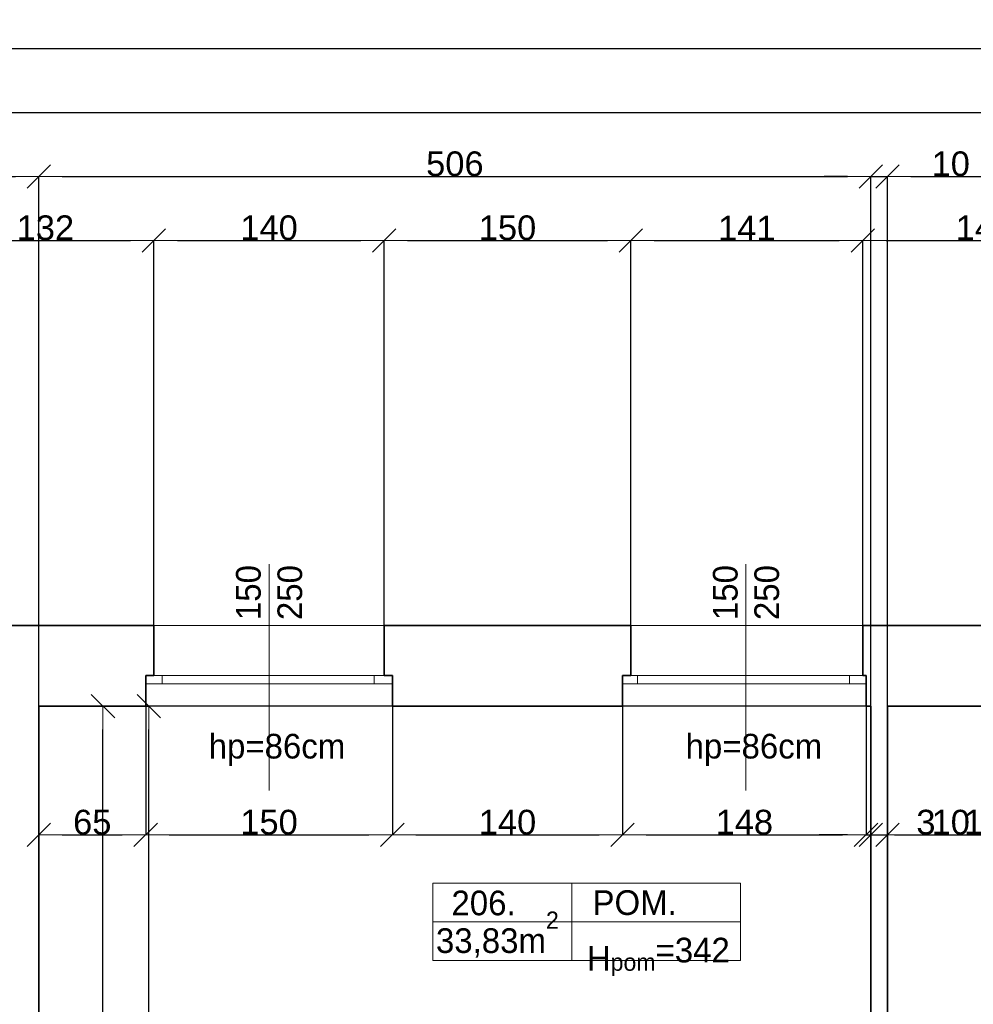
# Model space of a CAD drawing. Header units: metres. Extents: x 7506757 to 756746378, y 5735207 to 582114514.
# Tile 250 of 256: x 7691158 to 7696957, y 5904683 to 5910670. Entities that reach past the tile are written whole.
import ezdxf

# ---------------------------------------------------------------- set-up
doc = ezdxf.new("R2010")
doc.units = ezdxf.units.M
doc.header["$MEASUREMENT"] = 0
doc.header["$PDMODE"] = 2
doc.layers.get('0').update_dxf_attribs({"color": 250, "linetype": 'CONTINUOUS', "lineweight": 100, "plot": 0})
doc.layers.get('Defpoints').update_dxf_attribs({"linetype": 'CONTINUOUS'})
for name, color, linetype, lineweight in [('2D - Ogolne46', 7, 'CONTINUOUS', 18), ('M_OCIANA6', 5, 'CONTINUOUS', 35), ('M_OPISY141', 7, 'CONTINUOUS', 0), ('m_umeblowanie1', 7, 'CONTINUOUS', 13), ('opis1', 7, 'CONTINUOUS', 13)]:
    doc.layers.add(name, color=color, linetype=linetype, lineweight=lineweight)
doc.layers.add('PWYMIAR', color=7, linetype='CONTINUOUS')
doc.styles.add('GENERATED_STYLE_1', font='arial.ttf')
doc.styles.add('GENERATED_STYLE_2', font='txt')
doc.dimstyles.new('GENERATED_STYLE__2', dxfattribs={"dimtxt": 150, "dimasz": 142.5, "dimexe": 0.18, "dimexo": 0, "dimgap": 0.09, "dimtad": 1, "dimtih": 1, "dimtoh": 1, "dimdec": 0, "dimlfac": 0.1, "dimzin": 0, "dimdsep": 46, "dimtxsty": 'GENERATED_STYLE_1', "dimblk": 'ARROWHEAD_6', "dimblk1": 'ARROWHEAD_6', "dimblk2": 'ARROWHEAD_6', "dimcen": 0.09, "dimclrd": 251, "dimclre": 251, "dimclrt": 7, "dimazin": 0, "dimtfac": 1, "dimtdec": 4, "dimtmove": 0, "dimatfit": 3, "dimfxl": 0, "dimtolj": 1, "dimtzin": 0, "dimarcsym": 0})
doc.dimstyles.new('GENERATED_STYLE__3', dxfattribs={"dimtxt": 150, "dimasz": 142.5, "dimexe": 0.18, "dimexo": 0, "dimgap": 0.09, "dimtad": 1, "dimdec": 0, "dimlfac": 0.1, "dimzin": 0, "dimdsep": 46, "dimtxsty": 'GENERATED_STYLE_1', "dimblk": 'ARROWHEAD_6', "dimblk1": 'ARROWHEAD_6', "dimblk2": 'ARROWHEAD_6', "dimcen": 0.09, "dimclrd": 251, "dimclre": 251, "dimclrt": 7, "dimazin": 0, "dimtfac": 1, "dimtdec": 4, "dimtmove": 2, "dimatfit": 3, "dimfxl": 0, "dimtolj": 1, "dimtzin": 0, "dimarcsym": 0})

# ---------------------------------------------------------------- blocks, each defined once
blk = doc.blocks.new('ARROWHEAD_6')
at = {"color": 0, "linetype": 'Continuous', "lineweight": 0}
for p, q in [((-0.5, -0.5), (0.5, 0.5)), ((0, 0), (-1, 0))]:
    blk.add_line(p, q, dxfattribs=at)
blk = doc.blocks.new('*D6609')
at = {"layer": 'Defpoints', "color": 0, "linetype": 'Continuous', "transparency": 16777216}
for p in [(7691664.9, 5906495.6), (7696334.6, 5906495.6), (7694734.6, 5901245.6)]:
    blk.add_point(p, dxfattribs=at)
at = {"layer": 'PWYMIAR', "color": 251, "linetype": 'Continuous', "lineweight": -2, "transparency": 16777216}
for p, q in [((7696334.6, 5906495.6), (7691664.7, 5906495.6)), ((7691664.9, 5901388.1), (7691664.9, 5906353.1)), ((7694734.6, 5901245.6), (7691664.7, 5901245.6))]:
    blk.add_line(p, q, dxfattribs=at)
at = {"layer": 'PWYMIAR', "color": 251, "linetype": 'Continuous', "lineweight": -2, "transparency": 16777216, "xscale": 142.5, "yscale": 142.5, "zscale": 142.5}
for p, rotation in [((7691664.9, 5906495.6), 90), ((7691664.9, 5901245.6), 270)]:
    blk.add_blockref('ARROWHEAD_6', p, dxfattribs=dict(at, rotation=rotation))
at = {"layer": 'PWYMIAR', "color": 7, "linetype": 'Continuous', "lineweight": 13, "transparency": 16777216, "insert": (7691588.2, 5903870.6), "char_height": 150, "attachment_point": 5, "rotation": 90, "style": 'GENERATED_STYLE_1'}
blk.add_mtext('\\A1;525', dxfattribs=at)
blk = doc.blocks.new('*D6610')
at = {"layer": 'Defpoints', "color": 0, "linetype": 'Continuous', "transparency": 16777216}
for p in [(7691274.6, 5906495.6), (7691943.7, 5906495.6), (7691274.6, 5899145.6)]:
    blk.add_point(p, dxfattribs=at)
at = {"layer": 'PWYMIAR', "color": 251, "linetype": 'Continuous', "lineweight": -2, "transparency": 16777216}
for p, q in [((7691274.6, 5906495.6), (7691943.9, 5906495.6)), ((7691943.7, 5899288.1), (7691943.7, 5906353.1)), ((7691274.6, 5899145.6), (7691943.9, 5899145.6))]:
    blk.add_line(p, q, dxfattribs=at)
at = {"layer": 'PWYMIAR', "color": 251, "linetype": 'Continuous', "lineweight": -2, "transparency": 16777216, "xscale": 142.5, "yscale": 142.5, "zscale": 142.5}
for p, rotation in [((7691943.7, 5906495.6), 90), ((7691943.7, 5899145.6), 270)]:
    blk.add_blockref('ARROWHEAD_6', p, dxfattribs=dict(at, rotation=rotation))
at = {"layer": 'PWYMIAR', "color": 7, "linetype": 'Continuous', "lineweight": 13, "transparency": 16777216, "insert": (7691867, 5902820.6), "char_height": 150, "attachment_point": 5, "rotation": 90, "style": 'GENERATED_STYLE_1'}
blk.add_mtext('\\A1;735', dxfattribs=at)
blk = doc.blocks.new('*D6611')
at = {"layer": 'Defpoints', "color": 0, "linetype": 'Continuous', "transparency": 16777216}
for p in [(7691274.6, 5906495.6), (7691924.6, 5906495.6), (7691924.6, 5905712.9)]:
    blk.add_point(p, dxfattribs=at)
at = {"layer": 'PWYMIAR', "color": 251, "linetype": 'Continuous', "lineweight": -2, "transparency": 16777216}
for p, q in [((7691274.6, 5906495.6), (7691274.6, 5905712.8)), ((7691924.6, 5906495.6), (7691924.6, 5905712.8)), ((7691417.1, 5905712.9), (7691782.1, 5905712.9))]:
    blk.add_line(p, q, dxfattribs=at)
at = {"layer": 'PWYMIAR', "color": 251, "linetype": 'Continuous', "lineweight": -2, "transparency": 16777216, "xscale": 142.5, "yscale": 142.5, "zscale": 142.5, "rotation": 180}
blk.add_blockref('ARROWHEAD_6', (7691274.6, 5905712.9), dxfattribs=at)
at = {"layer": 'PWYMIAR', "color": 251, "linetype": 'Continuous', "lineweight": -2, "transparency": 16777216, "xscale": 142.5, "yscale": 142.5, "zscale": 142.5}
blk.add_blockref('ARROWHEAD_6', (7691924.6, 5905712.9), dxfattribs=at)
at = {"layer": 'PWYMIAR', "color": 7, "linetype": 'Continuous', "lineweight": 13, "transparency": 16777216, "insert": (7691599.6, 5905789.6), "char_height": 150, "attachment_point": 5, "style": 'GENERATED_STYLE_1'}
blk.add_mtext('\\A1;65', dxfattribs=at)
blk = doc.blocks.new('*D6612')
at = {"layer": 'Defpoints', "color": 0, "linetype": 'Continuous', "transparency": 16777216}
for p in [(7691924.6, 5906495.6), (7693424.6, 5906495.6), (7693424.6, 5905712.9)]:
    blk.add_point(p, dxfattribs=at)
at = {"layer": 'PWYMIAR', "color": 251, "linetype": 'Continuous', "lineweight": -2, "transparency": 16777216}
for p, q in [((7691924.6, 5906495.6), (7691924.6, 5905712.8)), ((7693424.6, 5906495.6), (7693424.6, 5905712.8)), ((7692067.1, 5905712.9), (7693282.1, 5905712.9))]:
    blk.add_line(p, q, dxfattribs=at)
at = {"layer": 'PWYMIAR', "color": 251, "linetype": 'Continuous', "lineweight": -2, "transparency": 16777216, "xscale": 142.5, "yscale": 142.5, "zscale": 142.5, "rotation": 180}
blk.add_blockref('ARROWHEAD_6', (7691924.6, 5905712.9), dxfattribs=at)
at = {"layer": 'PWYMIAR', "color": 251, "linetype": 'Continuous', "lineweight": -2, "transparency": 16777216, "xscale": 142.5, "yscale": 142.5, "zscale": 142.5}
blk.add_blockref('ARROWHEAD_6', (7693424.6, 5905712.9), dxfattribs=at)
at = {"layer": 'PWYMIAR', "color": 7, "linetype": 'Continuous', "lineweight": 13, "transparency": 16777216, "insert": (7692674.6, 5905789.6), "char_height": 150, "attachment_point": 5, "style": 'GENERATED_STYLE_1'}
blk.add_mtext('\\A1;150', dxfattribs=at)
blk = doc.blocks.new('*D6613')
at = {"layer": 'Defpoints', "color": 0, "linetype": 'Continuous', "transparency": 16777216}
for p in [(7693424.6, 5906495.6), (7694824.6, 5906495.6), (7694824.6, 5905712.9)]:
    blk.add_point(p, dxfattribs=at)
at = {"layer": 'PWYMIAR', "color": 251, "linetype": 'Continuous', "lineweight": -2, "transparency": 16777216}
for p, q in [((7693424.6, 5906495.6), (7693424.6, 5905712.8)), ((7694824.6, 5906495.6), (7694824.6, 5905712.8)), ((7693567.1, 5905712.9), (7694682.1, 5905712.9))]:
    blk.add_line(p, q, dxfattribs=at)
at = {"layer": 'PWYMIAR', "color": 251, "linetype": 'Continuous', "lineweight": -2, "transparency": 16777216, "xscale": 142.5, "yscale": 142.5, "zscale": 142.5, "rotation": 180}
blk.add_blockref('ARROWHEAD_6', (7693424.6, 5905712.9), dxfattribs=at)
at = {"layer": 'PWYMIAR', "color": 251, "linetype": 'Continuous', "lineweight": -2, "transparency": 16777216, "xscale": 142.5, "yscale": 142.5, "zscale": 142.5}
blk.add_blockref('ARROWHEAD_6', (7694824.6, 5905712.9), dxfattribs=at)
at = {"layer": 'PWYMIAR', "color": 7, "linetype": 'Continuous', "lineweight": 13, "transparency": 16777216, "insert": (7694124.6, 5905789.6), "char_height": 150, "attachment_point": 5, "style": 'GENERATED_STYLE_1'}
blk.add_mtext('\\A1;140', dxfattribs=at)
blk = doc.blocks.new('*D6614')
at = {"layer": 'Defpoints', "color": 0, "linetype": 'Continuous', "transparency": 16777216}
for p in [(7694824.6, 5906495.6), (7696304.6, 5906495.6), (7696304.6, 5905712.9)]:
    blk.add_point(p, dxfattribs=at)
at = {"layer": 'PWYMIAR', "color": 251, "linetype": 'Continuous', "lineweight": -2, "transparency": 16777216}
for p, q in [((7694824.6, 5906495.6), (7694824.6, 5905712.8)), ((7696304.6, 5906495.6), (7696304.6, 5905712.8)), ((7694967.1, 5905712.9), (7696162.1, 5905712.9))]:
    blk.add_line(p, q, dxfattribs=at)
at = {"layer": 'PWYMIAR', "color": 251, "linetype": 'Continuous', "lineweight": -2, "transparency": 16777216, "xscale": 142.5, "yscale": 142.5, "zscale": 142.5, "rotation": 180}
blk.add_blockref('ARROWHEAD_6', (7694824.6, 5905712.9), dxfattribs=at)
at = {"layer": 'PWYMIAR', "color": 251, "linetype": 'Continuous', "lineweight": -2, "transparency": 16777216, "xscale": 142.5, "yscale": 142.5, "zscale": 142.5}
blk.add_blockref('ARROWHEAD_6', (7696304.6, 5905712.9), dxfattribs=at)
at = {"layer": 'PWYMIAR', "color": 7, "linetype": 'Continuous', "lineweight": 13, "transparency": 16777216, "insert": (7695564.6, 5905789.6), "char_height": 150, "attachment_point": 5, "style": 'GENERATED_STYLE_1'}
blk.add_mtext('\\A1;148', dxfattribs=at)
blk = doc.blocks.new('*D6615')
at = {"layer": 'Defpoints', "color": 0, "linetype": 'Continuous', "transparency": 16777216}
for p in [(7696304.6, 5906495.6), (7696334.6, 5906495.6), (7696334.6, 5905712.9)]:
    blk.add_point(p, dxfattribs=at)
at = {"layer": 'PWYMIAR', "color": 251, "linetype": 'Continuous', "lineweight": -2, "transparency": 16777216}
for p, q in [((7696304.6, 5906495.6), (7696304.6, 5905712.8)), ((7696334.6, 5906495.6), (7696334.6, 5905712.8)), ((7696162.1, 5905712.9), (7696019.6, 5905712.9)), ((7696304.6, 5905712.9), (7696334.6, 5905712.9)), ((7696477.1, 5905712.9), (7696718, 5905712.9))]:
    blk.add_line(p, q, dxfattribs=at)
at = {"layer": 'PWYMIAR', "color": 251, "linetype": 'Continuous', "lineweight": -2, "transparency": 16777216, "xscale": 142.5, "yscale": 142.5, "zscale": 142.5}
blk.add_blockref('ARROWHEAD_6', (7696304.6, 5905712.9), dxfattribs=at)
at = {"layer": 'PWYMIAR', "color": 251, "linetype": 'Continuous', "lineweight": -2, "transparency": 16777216, "xscale": 142.5, "yscale": 142.5, "zscale": 142.5, "rotation": 180}
blk.add_blockref('ARROWHEAD_6', (7696334.6, 5905712.9), dxfattribs=at)
at = {"layer": 'PWYMIAR', "color": 7, "linetype": 'Continuous', "lineweight": 13, "transparency": 16777216, "insert": (7696668.8, 5905789.7), "char_height": 150, "attachment_point": 5, "style": 'GENERATED_STYLE_1'}
blk.add_mtext('\\A1;3', dxfattribs=at)
blk = doc.blocks.new('*D6616')
at = {"layer": 'Defpoints', "color": 0, "linetype": 'Continuous', "transparency": 16777216}
for p in [(7696334.6, 5906495.6), (7696434.6, 5906495.6), (7696434.6, 5905712.9)]:
    blk.add_point(p, dxfattribs=at)
at = {"layer": 'PWYMIAR', "color": 251, "linetype": 'Continuous', "lineweight": -2, "transparency": 16777216}
for p, q in [((7696334.6, 5906495.6), (7696334.6, 5905712.8)), ((7696434.6, 5906495.6), (7696434.6, 5905712.8)), ((7696192.1, 5905712.9), (7696049.6, 5905712.9)), ((7696334.6, 5905712.9), (7696434.6, 5905712.9)), ((7696577.1, 5905712.9), (7696920, 5905712.9))]:
    blk.add_line(p, q, dxfattribs=at)
at = {"layer": 'PWYMIAR', "color": 251, "linetype": 'Continuous', "lineweight": -2, "transparency": 16777216, "xscale": 142.5, "yscale": 142.5, "zscale": 142.5}
blk.add_blockref('ARROWHEAD_6', (7696334.6, 5905712.9), dxfattribs=at)
at = {"layer": 'PWYMIAR', "color": 251, "linetype": 'Continuous', "lineweight": -2, "transparency": 16777216, "xscale": 142.5, "yscale": 142.5, "zscale": 142.5, "rotation": 180}
blk.add_blockref('ARROWHEAD_6', (7696434.6, 5905712.9), dxfattribs=at)
at = {"layer": 'PWYMIAR', "color": 7, "linetype": 'Continuous', "lineweight": 13, "transparency": 16777216, "insert": (7696819.8, 5905789.6), "char_height": 150, "attachment_point": 5, "style": 'GENERATED_STYLE_1'}
blk.add_mtext('\\A1;10', dxfattribs=at)
blk = doc.blocks.new('*D6617')
at = {"layer": 'Defpoints', "color": 0, "linetype": 'Continuous', "transparency": 16777216}
for p in [(7696434.6, 5906495.6), (7697714.6, 5906495.6), (7697714.6, 5905712.9)]:
    blk.add_point(p, dxfattribs=at)
at = {"layer": 'PWYMIAR', "color": 251, "linetype": 'Continuous', "lineweight": -2, "transparency": 16777216}
for p, q in [((7696434.6, 5906495.6), (7696434.6, 5905712.8)), ((7697714.6, 5906495.6), (7697714.6, 5905712.8)), ((7696577.1, 5905712.9), (7697572.1, 5905712.9))]:
    blk.add_line(p, q, dxfattribs=at)
at = {"layer": 'PWYMIAR', "color": 251, "linetype": 'Continuous', "lineweight": -2, "transparency": 16777216, "xscale": 142.5, "yscale": 142.5, "zscale": 142.5, "rotation": 180}
blk.add_blockref('ARROWHEAD_6', (7696434.6, 5905712.9), dxfattribs=at)
at = {"layer": 'PWYMIAR', "color": 251, "linetype": 'Continuous', "lineweight": -2, "transparency": 16777216, "xscale": 142.5, "yscale": 142.5, "zscale": 142.5}
blk.add_blockref('ARROWHEAD_6', (7697714.6, 5905712.9), dxfattribs=at)
at = {"layer": 'PWYMIAR', "color": 7, "linetype": 'Continuous', "lineweight": 13, "transparency": 16777216, "insert": (7697074.6, 5905789.6), "char_height": 150, "attachment_point": 5, "style": 'GENERATED_STYLE_1'}
blk.add_mtext('\\A1;128', dxfattribs=at)
blk = doc.blocks.new('*D6765')
at = {"layer": 'Defpoints', "color": 0, "linetype": 'Continuous', "transparency": 16777216}
for p in [(7691974.6, 5909327), (7690654.6, 5906985.6), (7691974.6, 5906985.6)]:
    blk.add_point(p, dxfattribs=at)
at = {"layer": 'PWYMIAR', "color": 251, "linetype": 'Continuous', "lineweight": -2, "transparency": 16777216}
for p, q in [((7690654.6, 5906985.6), (7690654.6, 5909327.2)), ((7690797.1, 5909327), (7691832.1, 5909327)), ((7691974.6, 5906985.6), (7691974.6, 5909327.2))]:
    blk.add_line(p, q, dxfattribs=at)
at = {"layer": 'PWYMIAR', "color": 251, "linetype": 'Continuous', "lineweight": -2, "transparency": 16777216, "xscale": 142.5, "yscale": 142.5, "zscale": 142.5, "rotation": 180}
blk.add_blockref('ARROWHEAD_6', (7690654.6, 5909327), dxfattribs=at)
at = {"layer": 'PWYMIAR', "color": 251, "linetype": 'Continuous', "lineweight": -2, "transparency": 16777216, "xscale": 142.5, "yscale": 142.5, "zscale": 142.5}
blk.add_blockref('ARROWHEAD_6', (7691974.6, 5909327), dxfattribs=at)
at = {"layer": 'PWYMIAR', "color": 7, "linetype": 'Continuous', "lineweight": 13, "transparency": 16777216, "insert": (7691314.6, 5909403.7), "char_height": 150, "attachment_point": 5, "style": 'GENERATED_STYLE_1'}
blk.add_mtext('\\A1;132', dxfattribs=at)
blk = doc.blocks.new('*D6766')
at = {"layer": 'Defpoints', "color": 0, "linetype": 'Continuous', "transparency": 16777216}
for p in [(7693374.6, 5909327), (7691974.6, 5906985.6), (7693374.6, 5906985.6)]:
    blk.add_point(p, dxfattribs=at)
at = {"layer": 'PWYMIAR', "color": 251, "linetype": 'Continuous', "lineweight": -2, "transparency": 16777216}
for p, q in [((7691974.6, 5906985.6), (7691974.6, 5909327.2)), ((7692117.1, 5909327), (7693232.1, 5909327)), ((7693374.6, 5906985.6), (7693374.6, 5909327.2))]:
    blk.add_line(p, q, dxfattribs=at)
at = {"layer": 'PWYMIAR', "color": 251, "linetype": 'Continuous', "lineweight": -2, "transparency": 16777216, "xscale": 142.5, "yscale": 142.5, "zscale": 142.5, "rotation": 180}
blk.add_blockref('ARROWHEAD_6', (7691974.6, 5909327), dxfattribs=at)
at = {"layer": 'PWYMIAR', "color": 251, "linetype": 'Continuous', "lineweight": -2, "transparency": 16777216, "xscale": 142.5, "yscale": 142.5, "zscale": 142.5}
blk.add_blockref('ARROWHEAD_6', (7693374.6, 5909327), dxfattribs=at)
at = {"layer": 'PWYMIAR', "color": 7, "linetype": 'Continuous', "lineweight": 13, "transparency": 16777216, "insert": (7692674.6, 5909403.7), "char_height": 150, "attachment_point": 5, "style": 'GENERATED_STYLE_1'}
blk.add_mtext('\\A1;140', dxfattribs=at)
blk = doc.blocks.new('*D6767')
at = {"layer": 'Defpoints', "color": 0, "linetype": 'Continuous', "transparency": 16777216}
for p in [(7694874.6, 5909327), (7693374.6, 5906985.6), (7694874.6, 5906985.6)]:
    blk.add_point(p, dxfattribs=at)
at = {"layer": 'PWYMIAR', "color": 251, "linetype": 'Continuous', "lineweight": -2, "transparency": 16777216}
for p, q in [((7693374.6, 5906985.6), (7693374.6, 5909327.2)), ((7693517.1, 5909327), (7694732.1, 5909327)), ((7694874.6, 5906985.6), (7694874.6, 5909327.2))]:
    blk.add_line(p, q, dxfattribs=at)
at = {"layer": 'PWYMIAR', "color": 251, "linetype": 'Continuous', "lineweight": -2, "transparency": 16777216, "xscale": 142.5, "yscale": 142.5, "zscale": 142.5, "rotation": 180}
blk.add_blockref('ARROWHEAD_6', (7693374.6, 5909327), dxfattribs=at)
at = {"layer": 'PWYMIAR', "color": 251, "linetype": 'Continuous', "lineweight": -2, "transparency": 16777216, "xscale": 142.5, "yscale": 142.5, "zscale": 142.5}
blk.add_blockref('ARROWHEAD_6', (7694874.6, 5909327), dxfattribs=at)
at = {"layer": 'PWYMIAR', "color": 7, "linetype": 'Continuous', "lineweight": 13, "transparency": 16777216, "insert": (7694124.6, 5909403.7), "char_height": 150, "attachment_point": 5, "style": 'GENERATED_STYLE_1'}
blk.add_mtext('\\A1;150', dxfattribs=at)
blk = doc.blocks.new('*D6768')
at = {"layer": 'Defpoints', "color": 0, "linetype": 'Continuous', "transparency": 16777216}
for p in [(7696284.6, 5909327), (7694874.6, 5906985.6), (7696284.6, 5906985.6)]:
    blk.add_point(p, dxfattribs=at)
at = {"layer": 'PWYMIAR', "color": 251, "linetype": 'Continuous', "lineweight": -2, "transparency": 16777216}
for p, q in [((7694874.6, 5906985.6), (7694874.6, 5909327.2)), ((7695017.1, 5909327), (7696142.1, 5909327)), ((7696284.6, 5906985.6), (7696284.6, 5909327.2))]:
    blk.add_line(p, q, dxfattribs=at)
at = {"layer": 'PWYMIAR', "color": 251, "linetype": 'Continuous', "lineweight": -2, "transparency": 16777216, "xscale": 142.5, "yscale": 142.5, "zscale": 142.5, "rotation": 180}
blk.add_blockref('ARROWHEAD_6', (7694874.6, 5909327), dxfattribs=at)
at = {"layer": 'PWYMIAR', "color": 251, "linetype": 'Continuous', "lineweight": -2, "transparency": 16777216, "xscale": 142.5, "yscale": 142.5, "zscale": 142.5}
blk.add_blockref('ARROWHEAD_6', (7696284.6, 5909327), dxfattribs=at)
at = {"layer": 'PWYMIAR', "color": 7, "linetype": 'Continuous', "lineweight": 13, "transparency": 16777216, "insert": (7695579.6, 5909402.4), "char_height": 150, "attachment_point": 5, "style": 'GENERATED_STYLE_1'}
blk.add_mtext('\\A1;141', dxfattribs=at)
blk = doc.blocks.new('*D6769')
at = {"layer": 'Defpoints', "color": 0, "linetype": 'Continuous', "transparency": 16777216}
for p in [(7697764.6, 5909327), (7696284.6, 5906985.6), (7697764.6, 5906985.6)]:
    blk.add_point(p, dxfattribs=at)
at = {"layer": 'PWYMIAR', "color": 251, "linetype": 'Continuous', "lineweight": -2, "transparency": 16777216}
for p, q in [((7696284.6, 5906985.6), (7696284.6, 5909327.2)), ((7696427.1, 5909327), (7697622.1, 5909327)), ((7697764.6, 5906985.6), (7697764.6, 5909327.2))]:
    blk.add_line(p, q, dxfattribs=at)
at = {"layer": 'PWYMIAR', "color": 251, "linetype": 'Continuous', "lineweight": -2, "transparency": 16777216, "xscale": 142.5, "yscale": 142.5, "zscale": 142.5, "rotation": 180}
blk.add_blockref('ARROWHEAD_6', (7696284.6, 5909327), dxfattribs=at)
at = {"layer": 'PWYMIAR', "color": 251, "linetype": 'Continuous', "lineweight": -2, "transparency": 16777216, "xscale": 142.5, "yscale": 142.5, "zscale": 142.5}
blk.add_blockref('ARROWHEAD_6', (7697764.6, 5909327), dxfattribs=at)
at = {"layer": 'PWYMIAR', "color": 7, "linetype": 'Continuous', "lineweight": 13, "transparency": 16777216, "insert": (7697024.6, 5909403.7), "char_height": 150, "attachment_point": 5, "style": 'GENERATED_STYLE_1'}
blk.add_mtext('\\A1;148', dxfattribs=at)
blk = doc.blocks.new('*D6784')
at = {"layer": 'Defpoints', "color": 0, "linetype": 'Continuous', "transparency": 16777216}
for p in [(7691274.6, 5909716.2), (7691274.6, 5906495.6), (7690654.6, 5905635.6)]:
    blk.add_point(p, dxfattribs=at)
at = {"layer": 'PWYMIAR', "color": 251, "linetype": 'Continuous', "lineweight": -2, "transparency": 16777216}
for p, q in [((7690654.6, 5905635.6), (7690654.6, 5909716.3)), ((7690797.1, 5909716.2), (7691132.1, 5909716.2)), ((7691274.6, 5906495.6), (7691274.6, 5909716.3))]:
    blk.add_line(p, q, dxfattribs=at)
at = {"layer": 'PWYMIAR', "color": 251, "linetype": 'Continuous', "lineweight": -2, "transparency": 16777216, "xscale": 142.5, "yscale": 142.5, "zscale": 142.5, "rotation": 180}
blk.add_blockref('ARROWHEAD_6', (7690654.6, 5909716.2), dxfattribs=at)
at = {"layer": 'PWYMIAR', "color": 251, "linetype": 'Continuous', "lineweight": -2, "transparency": 16777216, "xscale": 142.5, "yscale": 142.5, "zscale": 142.5}
blk.add_blockref('ARROWHEAD_6', (7691274.6, 5909716.2), dxfattribs=at)
at = {"layer": 'PWYMIAR', "color": 7, "linetype": 'Continuous', "lineweight": 13, "transparency": 16777216, "insert": (7690964.6, 5909792.8), "char_height": 150, "attachment_point": 5, "style": 'GENERATED_STYLE_1'}
blk.add_mtext('\\A1;62', dxfattribs=at)
blk = doc.blocks.new('*D6785')
at = {"layer": 'Defpoints', "color": 0, "linetype": 'Continuous', "transparency": 16777216}
for p in [(7696334.6, 5909716.2), (7691274.6, 5906495.6), (7696334.6, 5906495.6)]:
    blk.add_point(p, dxfattribs=at)
at = {"layer": 'PWYMIAR', "color": 251, "linetype": 'Continuous', "lineweight": -2, "transparency": 16777216}
for p, q in [((7691274.6, 5906495.6), (7691274.6, 5909716.3)), ((7691417.1, 5909716.2), (7696192.1, 5909716.2)), ((7696334.6, 5906495.6), (7696334.6, 5909716.3))]:
    blk.add_line(p, q, dxfattribs=at)
at = {"layer": 'PWYMIAR', "color": 251, "linetype": 'Continuous', "lineweight": -2, "transparency": 16777216, "xscale": 142.5, "yscale": 142.5, "zscale": 142.5, "rotation": 180}
blk.add_blockref('ARROWHEAD_6', (7691274.6, 5909716.2), dxfattribs=at)
at = {"layer": 'PWYMIAR', "color": 251, "linetype": 'Continuous', "lineweight": -2, "transparency": 16777216, "xscale": 142.5, "yscale": 142.5, "zscale": 142.5}
blk.add_blockref('ARROWHEAD_6', (7696334.6, 5909716.2), dxfattribs=at)
at = {"layer": 'PWYMIAR', "color": 7, "linetype": 'Continuous', "lineweight": 13, "transparency": 16777216, "insert": (7693804.6, 5909792.8), "char_height": 150, "attachment_point": 5, "style": 'GENERATED_STYLE_1'}
blk.add_mtext('\\A1;506', dxfattribs=at)
blk = doc.blocks.new('*D6786')
at = {"layer": 'Defpoints', "color": 0, "linetype": 'Continuous', "transparency": 16777216}
for p in [(7696434.6, 5909716.2), (7696334.6, 5906495.6), (7696434.6, 5906495.6)]:
    blk.add_point(p, dxfattribs=at)
at = {"layer": 'PWYMIAR', "color": 251, "linetype": 'Continuous', "lineweight": -2, "transparency": 16777216}
for p, q in [((7696192.1, 5909716.2), (7696049.6, 5909716.2)), ((7696334.6, 5906495.6), (7696334.6, 5909716.3)), ((7696334.6, 5909716.2), (7696434.6, 5909716.2)), ((7696434.6, 5906495.6), (7696434.6, 5909716.3)), ((7696577.1, 5909716.2), (7696920, 5909716.2))]:
    blk.add_line(p, q, dxfattribs=at)
at = {"layer": 'PWYMIAR', "color": 251, "linetype": 'Continuous', "lineweight": -2, "transparency": 16777216, "xscale": 142.5, "yscale": 142.5, "zscale": 142.5}
blk.add_blockref('ARROWHEAD_6', (7696334.6, 5909716.2), dxfattribs=at)
at = {"layer": 'PWYMIAR', "color": 251, "linetype": 'Continuous', "lineweight": -2, "transparency": 16777216, "xscale": 142.5, "yscale": 142.5, "zscale": 142.5, "rotation": 180}
blk.add_blockref('ARROWHEAD_6', (7696434.6, 5909716.2), dxfattribs=at)
at = {"layer": 'PWYMIAR', "color": 7, "linetype": 'Continuous', "lineweight": 13, "transparency": 16777216, "insert": (7696819.8, 5909792.8), "char_height": 150, "attachment_point": 5, "style": 'GENERATED_STYLE_1'}
blk.add_mtext('\\A1;10', dxfattribs=at)
blk = doc.blocks.new('*D6787')
at = {"layer": 'Defpoints', "color": 0, "linetype": 'Continuous', "transparency": 16777216}
for p in [(7700514.6, 5909716.2), (7696434.6, 5906495.6), (7700514.6, 5906495.6)]:
    blk.add_point(p, dxfattribs=at)
at = {"layer": 'PWYMIAR', "color": 251, "linetype": 'Continuous', "lineweight": -2, "transparency": 16777216}
for p, q in [((7696434.6, 5906495.6), (7696434.6, 5909716.3)), ((7696577.1, 5909716.2), (7700372.1, 5909716.2)), ((7700514.6, 5906495.6), (7700514.6, 5909716.3))]:
    blk.add_line(p, q, dxfattribs=at)
at = {"layer": 'PWYMIAR', "color": 251, "linetype": 'Continuous', "lineweight": -2, "transparency": 16777216, "xscale": 142.5, "yscale": 142.5, "zscale": 142.5, "rotation": 180}
blk.add_blockref('ARROWHEAD_6', (7696434.6, 5909716.2), dxfattribs=at)
at = {"layer": 'PWYMIAR', "color": 251, "linetype": 'Continuous', "lineweight": -2, "transparency": 16777216, "xscale": 142.5, "yscale": 142.5, "zscale": 142.5}
blk.add_blockref('ARROWHEAD_6', (7700514.6, 5909716.2), dxfattribs=at)
at = {"layer": 'PWYMIAR', "color": 7, "linetype": 'Continuous', "lineweight": 13, "transparency": 16777216, "insert": (7698474.6, 5909792.8), "char_height": 150, "attachment_point": 5, "style": 'GENERATED_STYLE_1'}
blk.add_mtext('\\A1;408', dxfattribs=at)
blk = doc.blocks.new('*D6797')
at = {"layer": 'Defpoints', "color": 0, "linetype": 'Continuous', "transparency": 16777216}
for p in [(7706334.6, 5910105.3), (7690654.6, 5906985.6), (7706334.6, 5906985.6)]:
    blk.add_point(p, dxfattribs=at)
at = {"layer": 'PWYMIAR', "color": 251, "linetype": 'Continuous', "lineweight": -2, "transparency": 16777216}
for p, q in [((7690654.6, 5906985.6), (7690654.6, 5910105.5)), ((7690797.1, 5910105.3), (7706192.1, 5910105.3)), ((7706334.6, 5906985.6), (7706334.6, 5910105.5))]:
    blk.add_line(p, q, dxfattribs=at)
at = {"layer": 'PWYMIAR', "color": 251, "linetype": 'Continuous', "lineweight": -2, "transparency": 16777216, "xscale": 142.5, "yscale": 142.5, "zscale": 142.5, "rotation": 180}
blk.add_blockref('ARROWHEAD_6', (7690654.6, 5910105.3), dxfattribs=at)
at = {"layer": 'PWYMIAR', "color": 251, "linetype": 'Continuous', "lineweight": -2, "transparency": 16777216, "xscale": 142.5, "yscale": 142.5, "zscale": 142.5}
blk.add_blockref('ARROWHEAD_6', (7706334.6, 5910105.3), dxfattribs=at)
at = {"layer": 'PWYMIAR', "color": 7, "linetype": 'Continuous', "lineweight": 13, "transparency": 16777216, "insert": (7698494.6, 5910182), "char_height": 150, "attachment_point": 5, "style": 'GENERATED_STYLE_1'}
blk.add_mtext('\\A1;1568', dxfattribs=at)
blk = doc.blocks.new('*D6800')
at = {"layer": 'Defpoints', "color": 0, "linetype": 'Continuous', "transparency": 16777216}
for p in [(7714334.6, 5910494.5), (7682674.6, 5905915.6), (7714334.6, 5905915.6)]:
    blk.add_point(p, dxfattribs=at)
at = {"layer": 'PWYMIAR', "color": 251, "linetype": 'Continuous', "lineweight": -2, "transparency": 16777216}
for p, q in [((7682674.6, 5905915.6), (7682674.6, 5910494.7)), ((7682817.1, 5910494.5), (7714192.1, 5910494.5)), ((7714334.6, 5905915.6), (7714334.6, 5910494.7))]:
    blk.add_line(p, q, dxfattribs=at)
at = {"layer": 'PWYMIAR', "color": 251, "linetype": 'Continuous', "lineweight": -2, "transparency": 16777216, "xscale": 142.5, "yscale": 142.5, "zscale": 142.5, "rotation": 180}
blk.add_blockref('ARROWHEAD_6', (7682674.6, 5910494.5), dxfattribs=at)
at = {"layer": 'PWYMIAR', "color": 251, "linetype": 'Continuous', "lineweight": -2, "transparency": 16777216, "xscale": 142.5, "yscale": 142.5, "zscale": 142.5}
blk.add_blockref('ARROWHEAD_6', (7714334.6, 5910494.5), dxfattribs=at)
at = {"layer": 'PWYMIAR', "color": 7, "linetype": 'Continuous', "lineweight": 13, "transparency": 16777216, "insert": (7698504.6, 5910571.2), "char_height": 150, "attachment_point": 5, "style": 'GENERATED_STYLE_1'}
blk.add_mtext('\\A1;3166', dxfattribs=at)

msp = doc.modelspace()

# ---------------------------------------------------------------- linework, layer by layer
at = {"layer": 'M_OCIANA6', "linetype": 'Continuous'}
for p, q in [((7690654.6, 5906985.6), (7691974.6, 5906985.6)), ((7691974.6, 5906985.6), (7691974.6, 5906681.5)), ((7693374.6, 5906985.6), (7694874.6, 5906985.6)), ((7693374.6, 5906985.6), (7693374.6, 5906681.5)), ((7694874.6, 5906681.5), (7694874.6, 5906985.6)), ((7696284.6, 5906985.6), (7697764.6, 5906985.6)), ((7696284.6, 5906681.5), (7696284.6, 5906985.6)), ((7691974.6, 5906681.5), (7691924.6, 5906681.5)), ((7691924.6, 5906495.6), (7691924.6, 5906681.5)), ((7693424.6, 5906681.5), (7693374.6, 5906681.5)), ((7693424.6, 5906495.6), (7693424.6, 5906681.5)), ((7694824.6, 5906495.6), (7694824.6, 5906681.5)), ((7694824.6, 5906681.5), (7694874.6, 5906681.5)), ((7696304.6, 5906681.5), (7696284.6, 5906681.5)), ((7696304.6, 5906495.6), (7696304.6, 5906681.5)), ((7691274.6, 5899145.6), (7691274.6, 5906495.6)), ((7691924.6, 5906495.6), (7691274.6, 5906495.6)), ((7694824.6, 5906495.6), (7693424.6, 5906495.6)), ((7696304.6, 5906495.6), (7696334.6, 5906495.6)), ((7696334.6, 5902225.6), (7696334.6, 5906495.6)), ((7696434.6, 5901245.6), (7696434.6, 5906495.6)), ((7696434.6, 5906495.6), (7697714.6, 5906495.6))]:
    msp.add_line(p, q, dxfattribs=at)
at = {"layer": 'M_OPISY141', "linetype": 'Continuous'}
for p, q in [((7692674.6, 5907359.5), (7692674.6, 5905983.4)), ((7695574.6, 5907359.5), (7695574.6, 5905983.4)), ((7693671.3, 5905420.5), (7695542.4, 5905420.5)), ((7693671.3, 5904949.4), (7693671.3, 5905420.5)), ((7694515.9, 5905420.5), (7694515.9, 5904949.4)), ((7695542.4, 5905420.5), (7695542.4, 5904949.4)), ((7693671.3, 5905184.9), (7695542.4, 5905184.9)), ((7695542.4, 5904949.4), (7693671.3, 5904949.4))]:
    msp.add_line(p, q, dxfattribs=at)
at = {"layer": 'm_umeblowanie1', "linetype": 'Continuous'}
for p, q in [((7693374.6, 5906985.6), (7691974.6, 5906985.6)), ((7696287.8, 5906985.6), (7694874.6, 5906985.6)), ((7693424.6, 5906681.5), (7691924.6, 5906681.5)), ((7692024.6, 5906631.5), (7692024.6, 5906681.5)), ((7693314.6, 5906631.5), (7693314.6, 5906681.5)), ((7696304.6, 5906681.5), (7694824.6, 5906681.5)), ((7694914.6, 5906631.5), (7694914.6, 5906681.5)), ((7696204.6, 5906631.5), (7696204.6, 5906681.5)), ((7693424.6, 5906631.5), (7691924.6, 5906631.5)), ((7696304.6, 5906631.5), (7694824.6, 5906631.5)), ((7691924.6, 5906495.6), (7693424.6, 5906495.6)), ((7694824.6, 5906495.6), (7696304.6, 5906495.6))]:
    msp.add_line(p, q, dxfattribs=at)

# ---------------------------------------------------------------- texts
at = {"layer": '2D - Ogolne46', "linetype": 'Continuous', "insert": (7693689.5, 5904967.3), "char_height": 150, "attachment_point": 7, "style": 'GENERATED_STYLE_2'}
msp.add_mtext('{33,83m\\A1{\\H0.7x;\\S2^  ;}}', dxfattribs=at)
at = {"layer": 'opis1', "linetype": 'Continuous', "char_height": 150, "width": 349.992, "attachment_point": 1, "rotation": 90, "line_spacing_factor": 1.007581, "style": 'GENERATED_STYLE_2'}
for insert in [(7692473.8, 5907019), (7695373.8, 5907019)]:
    msp.add_mtext('{150\\P250}', dxfattribs=dict(at, insert=insert))
at = {"layer": 'opis1', "linetype": 'Continuous', "char_height": 150, "style": 'GENERATED_STYLE_2'}
for s, insert, attachment_point in [('{hp=86cm}', (7693138.2, 5906327.5), 3), ('{hp=86cm}', (7696038.2, 5906327.5), 3), ('{206.}', (7693783.8, 5905374.2), 1), ('{POM.}', (7694641.5, 5905376.3), 1), ('{H\\A1{\\H0.7x;\\S ^ pom;}=342}', (7694606.8, 5905138.7), 1)]:
    msp.add_mtext(s, dxfattribs=dict(at, insert=insert, attachment_point=attachment_point))

# ---------------------------------------------------------------- dimensions: what is measured, and where the dimension line sits
at = {"layer": 'PWYMIAR', "color": 251, "linetype": 'Continuous', "lineweight": 13}
for base, p1, p2, picture, middle in [((7714334.6, 5910494.5), (7682674.6, 5905915.6), (7714334.6, 5905915.6), '*D6800', (7698504.6, 5910571.2)), ((7706334.6, 5910105.3), (7690654.6, 5906985.6), (7706334.6, 5906985.6), '*D6797', (7698494.6, 5910182)), ((7691274.6, 5909716.2), (7690654.6, 5905635.6), (7691274.6, 5906495.6), '*D6784', (7690964.6, 5909792.8)), ((7696334.6, 5909716.2), (7691274.6, 5906495.6), (7696334.6, 5906495.6), '*D6785', (7693804.6, 5909792.8)), ((7696434.6, 5909716.2), (7696334.6, 5906495.6), (7696434.6, 5906495.6), '*D6786', (7696819.8, 5909792.8)), ((7700514.6, 5909716.2), (7696434.6, 5906495.6), (7700514.6, 5906495.6), '*D6787', (7698474.6, 5909792.8)), ((7691974.6, 5909327), (7690654.6, 5906985.6), (7691974.6, 5906985.6), '*D6765', (7691314.6, 5909403.7)), ((7693374.6, 5909327), (7691974.6, 5906985.6), (7693374.6, 5906985.6), '*D6766', (7692674.6, 5909403.7)), ((7694874.6, 5909327), (7693374.6, 5906985.6), (7694874.6, 5906985.6), '*D6767', (7694124.6, 5909403.7)), ((7696284.6, 5909327), (7694874.6, 5906985.6), (7696284.6, 5906985.6), '*D6768', (7695579.6, 5909402.4)), ((7697764.6, 5909327), (7696284.6, 5906985.6), (7697764.6, 5906985.6), '*D6769', (7697024.6, 5909403.7)), ((7691924.6, 5905712.9), (7691274.6, 5906495.6), (7691924.6, 5906495.6), '*D6611', (7691599.6, 5905789.6)), ((7693424.6, 5905712.9), (7691924.6, 5906495.6), (7693424.6, 5906495.6), '*D6612', (7692674.6, 5905789.6)), ((7694824.6, 5905712.9), (7693424.6, 5906495.6), (7694824.6, 5906495.6), '*D6613', (7694124.6, 5905789.6)), ((7696304.6, 5905712.9), (7694824.6, 5906495.6), (7696304.6, 5906495.6), '*D6614', (7695564.6, 5905789.6)), ((7696334.6, 5905712.9), (7696304.6, 5906495.6), (7696334.6, 5906495.6), '*D6615', (7696668.8, 5905789.7)), ((7696434.6, 5905712.9), (7696334.6, 5906495.6), (7696434.6, 5906495.6), '*D6616', (7696819.8, 5905789.6)), ((7697714.6, 5905712.9), (7696434.6, 5906495.6), (7697714.6, 5906495.6), '*D6617', (7697074.6, 5905789.6))]:
    dim = msp.add_linear_dim(base=base, p1=p1, p2=p2, dimstyle='GENERATED_STYLE__2', dxfattribs=at)
    dim.commit()
    dim.dimension.update_dxf_attribs({"geometry": picture, "text_midpoint": middle})
for base, p1, p2, picture, middle in [((7691943.7, 5906495.6), (7691274.6, 5899145.6), (7691274.6, 5906495.6), '*D6610', (7691867, 5902820.6)), ((7691664.9, 5906495.6), (7694734.6, 5901245.6), (7696334.6, 5906495.6), '*D6609', (7691588.2, 5903870.6))]:
    dim = msp.add_linear_dim(base=base, p1=p1, p2=p2, angle=90, dimstyle='GENERATED_STYLE__3', dxfattribs=at)
    dim.commit()
    dim.dimension.update_dxf_attribs({"geometry": picture, "text_midpoint": middle})

doc.saveas('drawing.dxf')
